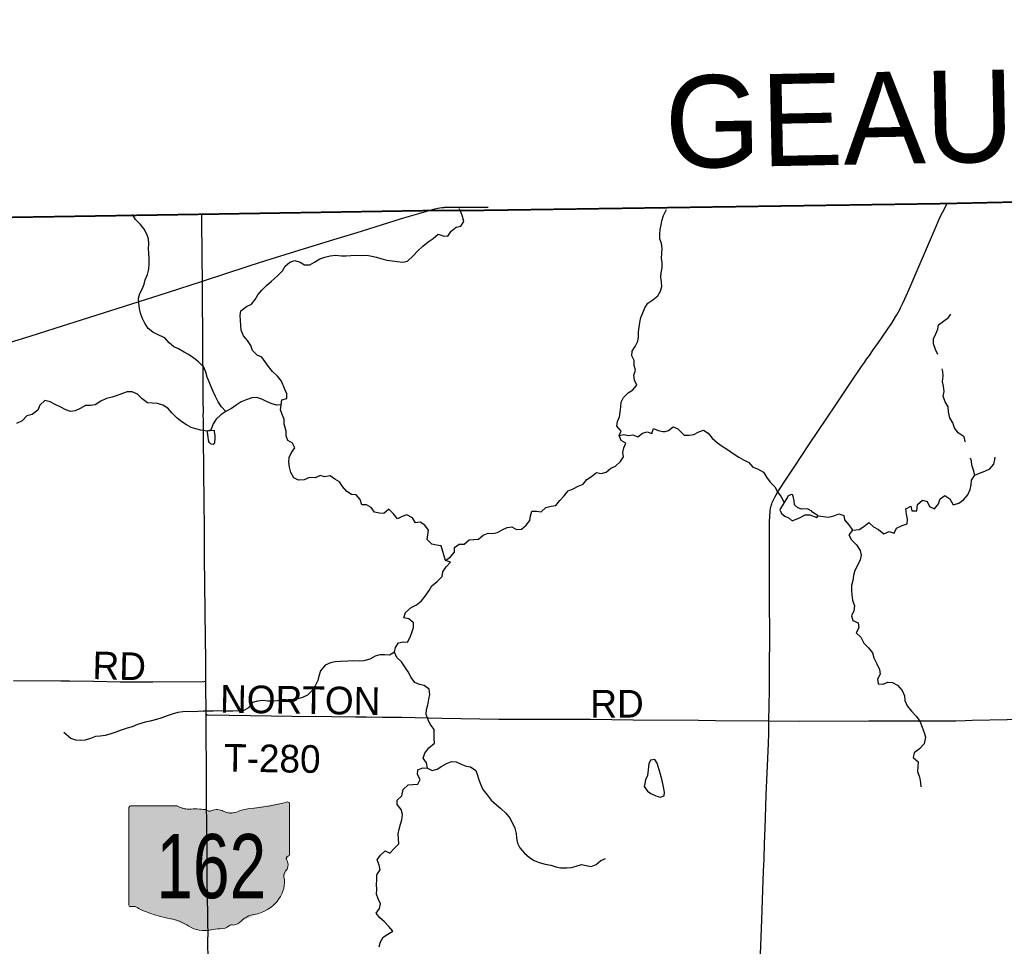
# Model space of a CAD drawing. Header units: feet. Extents: x 2113747 to 2516209, y 960708 to 1356798.
# Tile 241 of 253: x 2339271 to 2349949, y 1214302 to 1224357. Entities that reach past the tile are written whole.
import ezdxf
from ezdxf.enums import TextEntityAlignment as Align

# ---------------------------------------------------------------- set-up
doc = ezdxf.new("R2010")
doc.units = ezdxf.units.FT
doc.header["$LTSCALE"] = 50
doc.header["$MEASUREMENT"] = 0
doc.linetypes.add('OhDOT_USTN3', pattern=[0.22, 0.165, -0.055])
for name, color, linetype in [('0_Xref', 7, 'Continuous'), ('GM_X_Adjacent_County', 251, 'OhDOT_USTN3'), ('GM_X_Adjacent_County_Text', 251, 'Continuous'), ('GM_X_County', 251, 'OhDOT_USTN3'), ('GM_X_County_Road', 3, 'Continuous'), ('GM_X_Minor_Lake', 5, 'Continuous'), ('GM_X_Minor_River', 5, 'Continuous'), ('GM_X_State_Location', 251, 'Continuous'), ('GM_X_State_Route', 1, 'Continuous'), ('GM_X_State_Shield', 251, 'Continuous'), ('GM_X_Township', 251, 'OhDOT_USTN3'), ('GM_X_Township_Road', 4, 'Continuous'), ('GM_X_Township_Road_Text', 4, 'Continuous')]:
    doc.layers.add(name, color=color, linetype=linetype)
doc.styles.add('Styledgn030', font='dgn030.shx')

# ---------------------------------------------------------------- blocks, each defined once
blk = doc.blocks.new('DGN_COMPLEXSHAPE27')
at = {"layer": 'GM_X_State_Shield', "color": 7, "linetype": 'Continuous', "lineweight": 13}
for p, q in [((2220974, 1125070), (2220464, 1125070)), ((2220464, 1125070), (2220464, 1125070)), ((2220974, 1125070), (2220974, 1125070)), ((2222165, 1125114), (2222165, 1125114)), ((2222187, 1124543), (2222187, 1125096)), ((2222187, 1125096), (2222187, 1125096)), ((2220447, 1125051), (2220447, 1125052)), ((2220447, 1125052), (2220447, 1123995)), ((2221099, 1125036), (2221099, 1125036)), ((2221276, 1125030), (2221276, 1125030)), ((2221345, 1125019), (2221345, 1125019)), ((2221470, 1125013), (2221470, 1125013)), ((2221613, 1125002), (2221613, 1125002)), ((2221755, 1125042), (2221755, 1125042)), ((2222187, 1124543), (2222187, 1124543)), ((2222187, 1124543), (2222187, 1124543)), ((2222157, 1124490), (2222157, 1124490)), ((2222174, 1124525), (2222174, 1124525)), ((2222161, 1124384), (2222161, 1124384)), ((2222127, 1124299), (2222127, 1124299)), ((2220447, 1123995), (2220447, 1123995)), ((2220463, 1123977), (2220463, 1123977)), ((2220499, 1123979), (2220499, 1123979)), ((2220551, 1123956), (2220551, 1123956)), ((2221846, 1123900), (2221846, 1123900)), ((2220913, 1123844), (2220913, 1123844)), ((2221665, 1123821), (2221665, 1123821)), ((2221095, 1123765), (2221095, 1123765)), ((2221337, 1123726), (2221337, 1123726)), ((2221431, 1123737), (2221431, 1123737)), ((2221535, 1123771), (2221535, 1123771)), ((2221578, 1123776), (2221578, 1123776))]:
    blk.add_line(p, q, dxfattribs=at)
for centre, major_axis, start_param, end_param in [((2220467, 1125054), (20.2, 0), 1.712693, 3.28349), ((2221095, 1125192), (196, 0), 4.042523, 4.731795), ((2221567, 1126510), (1845, 0), 4.814394, 5.042369), ((2222168, 1125098), (19.4, 0), 6.141152, 7.989035), ((2221160, 1124476), (702, 0), 1.404758, 1.657858), ((2221319, 1125059), (56.4, 0), 3.836095, 5.185415), ((2221402, 1124937), (117, 0), 0.950623, 2.079405), ((2221554, 1125105), (141, 0), 4.081561, 5.145723), ((2221803, 1124747), (371, 0), 1.699011, 2.107814), ((2222167, 1124541), (20.7, 0), 5.05454, 6.418171), ((2222183, 1124503), (30, 0), 1.883978, 3.671073), ((2221992, 1124433), (180, 0), 5.934695, 6.695948), ((2222257, 1124312), (131, 0), 2.387724, 3.262537), ((2221671, 1124242), (462, 0), 5.101752, 6.440018), ((2220467, 1123993), (20.3, 0), 3.00124, 4.508301), ((2220470, 1124101), (155, 0), 4.665946, 4.897461), ((2220502, 1123934), (56, 0), 0.519207, 1.627899), ((2221209, 1124883), (1333, 0), 4.195997, 4.488961), ((2221865, 1123698), (253, 0), 1.647645, 2.488434), ((2220811, 1123520), (417, 0), 0.823519, 1.323587), ((2221545, 1123892), (149, 0), 4.937069, 5.64225), ((2221262, 1123929), (265, 0), 4.026481, 4.996735), ((2221415, 1123563), (217, 0), 1.495662, 1.94098), ((2221435, 1123850), (141, 0), 4.691044, 5.507374), ((2221562, 1123747), (39.7, 0), 1.147584, 2.315152)]:
    blk.add_ellipse(centre, major_axis=major_axis, ratio=0.8, start_param=start_param, end_param=end_param, dxfattribs=at)
blk = doc.blocks.new('M1-H5_313')
at = {"layer": 'GM_X_State_Shield', "linetype": 'Continuous', "true_color": 0x1e0000}
h = blk.add_hatch(color=18, dxfattribs=at)
edge = h.paths.add_edge_path(flags=0)
edge.add_line((889, 90), (889, 642))
edge.add_line((889, 642), (889, 643))
edge.add_ellipse((870, 645), major_axis=(19.4, 0), ratio=0.8, start_angle=351.8621, end_angle=457.738)
edge.add_line((868, 660), (868, 660))
edge.add_ellipse((270, 2057), major_axis=(1845, 0), ratio=0.8, start_angle=635.8445, end_angle=648.9065, ccw=False)
edge.add_line((457, 588), (457, 588))
edge.add_ellipse((505, 294), major_axis=(371, 0), ratio=0.8, start_angle=97.3462, end_angle=120.7689)
edge.add_line((315, 549), (315, 549))
edge.add_ellipse((256, 651), major_axis=(141, 0), ratio=0.8, start_angle=593.8562, end_angle=654.8282, ccw=False)
edge.add_line((173, 560), (173, 560))
edge.add_ellipse((104, 484), major_axis=(117, 0), ratio=0.8, start_angle=54.4667, end_angle=119.1411)
edge.add_line((47, 566), (47, 566))
edge.add_ellipse((22, 606), major_axis=(56.4, 0), ratio=0.8, start_angle=579.7921, end_angle=657.1024, ccw=False)
edge.add_line((-22, 577), (-22, 577))
edge.add_ellipse((-138, 23), major_axis=(702, 0), ratio=0.8, start_angle=80.4867, end_angle=94.9883)
edge.add_line((-199, 583), (-199, 583))
edge.add_ellipse((-203, 739), major_axis=(196, 0), ratio=0.8, start_angle=591.6195, end_angle=631.1119, ccw=False)
edge.add_line((-324, 616), (-324, 616))
edge.add_line((-324, 616), (-834, 616))
edge.add_line((-834, 616), (-834, 616))
edge.add_ellipse((-831, 600), major_axis=(20.2, 0), ratio=0.8, start_angle=98.1301, end_angle=188.1301)
edge.add_line((-851, 598), (-851, 598))
edge.add_line((-851, 598), (-851, -459))
edge.add_line((-851, -459), (-851, -459))
edge.add_ellipse((-831, -461), major_axis=(20.3, 0), ratio=0.8, start_angle=171.9584, end_angle=258.3066)
edge.add_line((-835, -477), (-835, -477))
edge.add_ellipse((-828, -353), major_axis=(155, 0), ratio=0.8, start_angle=267.339, end_angle=280.6039)
edge.add_line((-799, -475), (-799, -475))
edge.add_ellipse((-796, -520), major_axis=(56, 0), ratio=0.8, start_angle=389.7484, end_angle=453.2717, ccw=False)
edge.add_line((-747, -497), (-747, -497))
edge.add_ellipse((-89, 430), major_axis=(1333, 0), ratio=0.8, start_angle=240.4129, end_angle=257.1985)
edge.add_line((-384, -610), (-384, -610))
edge.add_ellipse((-487, -933), major_axis=(417, 0), ratio=0.8, start_angle=407.1842, end_angle=435.836, ccw=False)
edge.add_line((-203, -689), (-203, -689))
edge.add_ellipse((-36, -525), major_axis=(265, 0), ratio=0.8, start_angle=230.7004, end_angle=286.2918)
edge.add_line((39, -728), (39, -728))
edge.add_ellipse((117, -890), major_axis=(217, 0), ratio=0.8, start_angle=445.6951, end_angle=471.2099, ccw=False)
edge.add_line((134, -717), (134, -717))
edge.add_ellipse((137, -604), major_axis=(141, 0), ratio=0.8, start_angle=268.777, end_angle=315.5493)
edge.add_line((237, -683), (237, -683))
edge.add_ellipse((264, -706), major_axis=(39.7, 0), ratio=0.8, start_angle=425.7517, end_angle=492.6484, ccw=False)
edge.add_line((280, -677), (280, -677))
edge.add_ellipse((247, -561), major_axis=(149, 0), ratio=0.8, start_angle=282.8732, end_angle=323.2771)
edge.add_line((367, -632), (367, -632))
edge.add_ellipse((568, -755), major_axis=(253, 0), ratio=0.8, start_angle=454.4031, end_angle=502.5768, ccw=False)
edge.add_line((548, -554), (548, -554))
edge.add_ellipse((373, -212), major_axis=(462, 0), ratio=0.8, start_angle=292.3089, end_angle=368.9858)
edge.add_line((829, -154), (829, -154))
edge.add_ellipse((959, -142), major_axis=(131, 0), ratio=0.8, start_angle=496.8065, end_angle=546.9296, ccw=False)
edge.add_line((863, -70), (863, -70))
edge.add_ellipse((694, -21), major_axis=(180, 0), ratio=0.8, start_angle=340.033, end_angle=383.6496)
edge.add_line((859, 37), (859, 37))
edge.add_ellipse((885, 49), major_axis=(30, 0), ratio=0.8, start_angle=467.944, end_angle=570.337, ccw=False)
edge.add_line((876, 72), (876, 72))
edge.add_ellipse((869, 88), major_axis=(20.7, 0), ratio=0.8, start_angle=289.6038, end_angle=367.7341)
edge.add_line((889, 90), (889, 90))
edge.add_line((889, 90), (889, 90))
at = {"layer": 'GM_X_State_Shield', "color": 7, "linetype": 'Continuous', "lineweight": 13}
blk.add_blockref('DGN_COMPLEXSHAPE27', (-2221298, -1124453), dxfattribs=at)
at = {"layer": 'GM_X_State_Shield', "color": 9, "linetype": 'Continuous', "lineweight": 13, "style": 'Styledgn030', "width": 0.767998}
blk.add_text('162', height=696.1, dxfattribs=at).set_placement((41, -384), align=Align.CENTER)
blk = doc.blocks.new('POR')
at = {"layer": 'GM_X_Adjacent_County', "flags": 128}
blk.add_lwpolyline([(2351052, 1329594), (2350879, 1334708), (2350792, 1338454), (2350668, 1343782), (2350610, 1346277), (2350532, 1349652), (2350399, 1355339), (2350380, 1356156), (2355988, 1356270), (2362156, 1356413), (2364414, 1356333), (2367820, 1356544), (2373683, 1356692), (2373929, 1356688), (2374041, 1356698), (2374297, 1356706), (2374557, 1356715), (2374611, 1356721), (2377535, 1356798), (2377674, 1350903), (2377693, 1350175), (2377735, 1349029), (2377727, 1347899), (2377725, 1347726), (2377787, 1343505), (2377836, 1339123), (2378017, 1330260), (2378023, 1327034), (2378033, 1326391), (2378043, 1325696), (2378197, 1317523), (2378303, 1312083), (2378402, 1304573), (2378434, 1301944), (2378438, 1301599), (2378501, 1296323), (2378561, 1291324), (2378588, 1289004), (2378621, 1286248), (2378649, 1283902), (2378676, 1281682), (2378707, 1279034), (2378754, 1276290), (2378873, 1270911), (2378866, 1269735), (2378972, 1263471), (2379228, 1251500), (2379253, 1249553), (2379296, 1246319), (2379404, 1237933), (2379428, 1236058), (2379498, 1231510), (2379605, 1226364), (2379690, 1223029), (2374472, 1222924), (2372194, 1222881), (2369645, 1222836), (2365829, 1222755), (2364180, 1222723), (2358764, 1222568), (2356858, 1222526), (2353397, 1222451), (2350843, 1222395), (2349300, 1222361), (2344324, 1222288), (2343737, 1222286), (2341239, 1222245), (2338510, 1222201), (2335682, 1222157), (2333341, 1222133), (2327982, 1222076), (2326584, 1222061), (2319071, 1221920), (2315600, 1221874), (2313088, 1221841), (2308426, 1221766), (2303374, 1221676), (2299175, 1221609), (2298613, 1221605), (2295595, 1221591), (2294724, 1221588), (2291838, 1221592), (2289133, 1221589), (2288155, 1221588), (2287634, 1221587), (2287284, 1221586), (2279436, 1221567), (2276584, 1221584), (2274226, 1221624), (2272941, 1221646), (2272892, 1224958), (2272866, 1226650), (2272826, 1229297), (2272742, 1235619), (2272726, 1236335), (2272653, 1239712), (2272622, 1242715), (2272608, 1245574), (2272603, 1246466), (2272594, 1248305), (2272592, 1248752), (2272590, 1249141), (2272589, 1249331), (2273862, 1249362), (2276805, 1249432), (2277390, 1249446), (2277328, 1250381), (2277211, 1252110), (2277171, 1252707), (2276903, 1256950), (2274507, 1256901), (2272767, 1256889), (2272604, 1256898), (2272557, 1259612), (2272556, 1260536), (2272556, 1262103), (2272569, 1262896), (2272555, 1264930), (2272507, 1273183), (2272471, 1276565), (2272465, 1277200), (2272455, 1278617), (2272446, 1280038), (2272428, 1282835), (2272420, 1284105), (2272413, 1285151), (2272362, 1289611), (2272348, 1290511), (2272340, 1292585), (2272240, 1297398), (2272203, 1299771), (2272161, 1302392), (2279883, 1302541), (2283687, 1302615), (2294075, 1302763), (2295568, 1302772), (2298199, 1302788), (2298196, 1305189), (2298196, 1305529), (2298188, 1311966), (2298187, 1312321), (2298208, 1319400), (2298174, 1322862), (2298177, 1328362), (2298177, 1328633), (2299094, 1328650), (2302358, 1328712), (2307027, 1328846), (2308136, 1328857), (2310412, 1328865), (2312316, 1328941), (2312728, 1328943), (2313244, 1328952), (2315940, 1328993), (2319296, 1329027), (2324555, 1329127), (2326471, 1329162), (2329806, 1329195), (2329825, 1329214), (2329835, 1329221), (2329851, 1329224), (2329869, 1329225), (2330942, 1329244), (2332564, 1329274), (2338225, 1329379), (2338797, 1329389), (2339341, 1329399), (2340797, 1329426), (2342861, 1329465), (2347906, 1329546), (2351052, 1329594)], dxfattribs=at)
at = {"layer": 'GM_X_County', "flags": 128}
blk.add_lwpolyline([(2353397, 1222451), (2356858, 1222526), (2358764, 1222568), (2364180, 1222723), (2365829, 1222755), (2369645, 1222836), (2372194, 1222881), (2374472, 1222924), (2379690, 1223029), (2379735, 1219826), (2379742, 1219374), (2379833, 1216178), (2380014, 1209139), (2380003, 1203413), (2380022, 1202249), (2380179, 1195356), (2380181, 1194352), (2380359, 1187412), (2380412, 1186569), (2380419, 1184193), (2380463, 1181823), (2380682, 1170163), (2380746, 1166807), (2380771, 1165044), (2380824, 1161382), (2380824, 1161039), (2380878, 1157552), (2380892, 1156694), (2381026, 1152330), (2381034, 1152023), (2381158, 1145150), (2381235, 1140057), (2381269, 1137568), (2381334, 1132856), (2381336, 1132676), (2381343, 1132210), (2381380, 1130882), (2381388, 1130504), (2381409, 1129491), (2381422, 1128859), (2381524, 1123853), (2381544, 1122872), (2381624, 1118858), (2381679, 1116097), (2382044, 1104151), (2382074, 1096083), (2382125, 1091787), (2380307, 1091766), (2379221, 1091753), (2378988, 1091751), (2374063, 1091696), (2368829, 1091637), (2365146, 1091594), (2364291, 1091584), (2363494, 1091575), (2360811, 1091544), (2360599, 1091542), (2358848, 1091522), (2355371, 1091477), (2352195, 1091435), (2348514, 1091386), (2345661, 1091348), (2342697, 1091308), (2341799, 1091296), (2335157, 1091206), (2333216, 1091180), (2331837, 1091161), (2328725, 1091118), (2328615, 1091117), (2326938, 1091094), (2326732, 1091091), (2324108, 1091056), (2318107, 1090974), (2313863, 1090917), (2307056, 1090903), (2301402, 1090840), (2299895, 1090831), (2299145, 1090827), (2298147, 1090820), (2294565, 1090800), (2294190, 1090795), (2291695, 1090779), (2287536, 1090733), (2283974, 1090692), (2281184, 1090660), (2280571, 1090646), (2279737, 1090638), (2276111, 1090564), (2275965, 1090561), (2275354, 1090544), (2275300, 1090545), (2274067, 1090515), (2274049, 1092053), (2274045, 1093010), (2274019, 1094549), (2274003, 1096382), (2273944, 1101977), (2273923, 1103969), (2273928, 1105260), (2273895, 1107881), (2273890, 1108659), (2273892, 1109492), (2273890, 1109708), (2273889, 1109866), (2273885, 1110318), (2273884, 1110420), (2273881, 1110748), (2273878, 1111173), (2273872, 1111794), (2273868, 1112294), (2273861, 1113069), (2273860, 1113281), (2273857, 1113575), (2273857, 1113636), (2273852, 1114201), (2273851, 1114281), (2273848, 1114656), (2273845, 1115019), (2273878, 1116829), (2273877, 1118817), (2273859, 1119170), (2273866, 1121327), (2273809, 1124393), (2273800, 1125028), (2273794, 1125938), (2273794, 1126045), (2273791, 1126395), (2273784, 1127599), (2273782, 1127896), (2273782, 1128013), (2273776, 1128908), (2273762, 1131307), (2273735, 1134958), (2273727, 1137672), (2273708, 1143906), (2273707, 1144117), (2273652, 1147706), (2273648, 1148193), (2273645, 1148717), (2273636, 1149823), (2273632, 1150488), (2273596, 1155295), (2273585, 1158808), (2273560, 1160546), (2273539, 1163372), (2273486, 1167056), (2273465, 1168621), (2273462, 1168895), (2273426, 1173044), (2273428, 1173104), (2273415, 1174720), (2273392, 1176176), (2273394, 1176620), (2273384, 1177023), (2273358, 1177776), (2273351, 1179125), (2273359, 1179654), (2273321, 1182083), (2273216, 1187364), (2273164, 1190519), (2273176, 1191453), (2273228, 1192712), (2273152, 1195400), (2273193, 1198453), (2273071, 1206556), (2272991, 1215563), (2272975, 1216501), (2272977, 1217406), (2272968, 1218487), (2272962, 1219225), (2272959, 1219527), (2272955, 1219996), (2272952, 1220381), (2272949, 1220734), (2272946, 1221095), (2272941, 1221646), (2274226, 1221624), (2276584, 1221584), (2279436, 1221567), (2287284, 1221586), (2287634, 1221587), (2288155, 1221588), (2289133, 1221589), (2291838, 1221592), (2294724, 1221588), (2295595, 1221591), (2298613, 1221605), (2299175, 1221609), (2303374, 1221676), (2308426, 1221766), (2313088, 1221841), (2315600, 1221874), (2319071, 1221920), (2326584, 1222061), (2327982, 1222076), (2333341, 1222133), (2335682, 1222157), (2338510, 1222201), (2341239, 1222245), (2343737, 1222286), (2344324, 1222288), (2349300, 1222361), (2350843, 1222395), (2353397, 1222451)], dxfattribs=at)
at = {"layer": 'GM_X_County_Road', "flags": 128}
for points in [[(2341252, 1221520), (2341750, 1221683), (2341870, 1221721), (2341998, 1221760), (2342453, 1221903), (2342677, 1221970), (2342929, 1222048), (2343402, 1222194), (2343499, 1222224), (2343599, 1222254), (2343686, 1222280), (2343772, 1222306), (2343805, 1222312), (2343828, 1222316)], [(2343828, 1222316), (2343847, 1222318), (2343864, 1222320), (2343873, 1222320), (2343883, 1222321), (2343893, 1222321), (2343920, 1222322), (2343981, 1222323), (2344181, 1222321), (2344273, 1222322), (2344339, 1222323), (2344351, 1222324)], [(2338564, 1220659), (2338595, 1220672), (2338628, 1220684), (2338671, 1220697), (2338984, 1220797), (2339172, 1220857), (2339385, 1220922), (2339654, 1221008), (2340019, 1221124), (2340100, 1221150), (2340874, 1221397), (2341252, 1221520)]]:
    blk.add_lwpolyline(points, dxfattribs=at)
at = {"layer": 'GM_X_Minor_Lake'}
for p, q in [((2341304, 1219882), (2341311, 1219828)), ((2347599, 1219174), (2347522, 1219054)), ((2346078, 1216155), (2346056, 1216109))]:
    blk.add_line(p, q, dxfattribs=at)
at = {"layer": 'GM_X_Minor_Lake', "flags": 128}
for points in [[(2341311, 1219828), (2341315, 1219796), (2341323, 1219774), (2341334, 1219766), (2341344, 1219756), (2341370, 1219750), (2341386, 1219766), (2341389, 1219821), (2341389, 1219841), (2341385, 1219887), (2341383, 1219899), (2341335, 1219895), (2341305, 1219890), (2341304, 1219882)], [(2347522, 1219054), (2347516, 1219034), (2347536, 1218996), (2347570, 1218971), (2347615, 1218947), (2347649, 1218917), (2347729, 1218952), (2347789, 1218984), (2347839, 1218983), (2347917, 1218955), (2347931, 1218974), (2347862, 1219015), (2347860, 1219025), (2347816, 1219049), (2347752, 1219046), (2347708, 1219058), (2347672, 1219094), (2347671, 1219136), (2347655, 1219200), (2347639, 1219206), (2347603, 1219186), (2347599, 1219174)], [(2346056, 1216109), (2346050, 1216067), (2346042, 1216035), (2346080, 1215987), (2346116, 1215961), (2346171, 1215933), (2346221, 1215921), (2346261, 1215933), (2346263, 1215974), (2346248, 1216052), (2346236, 1216114), (2346205, 1216218), (2346185, 1216290), (2346159, 1216330), (2346113, 1216322), (2346095, 1216282), (2346087, 1216218), (2346078, 1216155)]]:
    blk.add_lwpolyline(points, dxfattribs=at)
at = {"layer": 'GM_X_Minor_River', "flags": 128}
for points in [[(2341508, 1220104), (2341458, 1220156), (2341422, 1220210), (2341395, 1220268), (2341369, 1220322), (2341347, 1220372), (2341325, 1220426), (2341304, 1220476), (2341288, 1220533), (2341266, 1220587), (2341209, 1220645), (2341159, 1220684), (2341103, 1220722), (2341053, 1220748), (2340994, 1220784), (2340942, 1220808), (2340892, 1220852), (2340843, 1220906), (2340787, 1220931), (2340715, 1220965), (2340663, 1221007), (2340628, 1221063), (2340600, 1221123), (2340580, 1221173), (2340569, 1221223), (2340561, 1221280), (2340559, 1221334), (2340575, 1221384), (2340599, 1221434), (2340620, 1221485), (2340632, 1221535), (2340658, 1221593), (2340670, 1221649), (2340675, 1221706), (2340673, 1221768), (2340671, 1221822), (2340667, 1221874), (2340672, 1221926), (2340668, 1221977), (2340648, 1222029), (2340622, 1222083), (2340579, 1222135), (2340527, 1222189), (2340493, 1222241), (2340493, 1222243)], [(2342581, 1221781), (2342639, 1221796), (2342695, 1221800), (2342759, 1221794), (2342811, 1221793), (2342861, 1221797), (2342916, 1221801), (2342974, 1221799), (2343036, 1221800), (2343088, 1221792), (2343142, 1221778), (2343198, 1221760), (2343252, 1221749), (2343311, 1221739), (2343363, 1221731), (2343427, 1221725), (2343477, 1221736), (2343537, 1221796), (2343589, 1221849), (2343641, 1221899), (2343702, 1221946), (2343754, 1221984), (2343808, 1222028), (2343862, 1222011), (2343915, 1222009), (2343950, 1222063), (2344004, 1222106), (2344054, 1222116), (2344088, 1222168), (2344074, 1222220), (2344054, 1222271), (2344038, 1222303)], [(2346233, 1222175), (2346251, 1222233), (2346287, 1222298)], [(2343890, 1218490), (2343942, 1218529), (2343986, 1218579), (2343986, 1218629), (2344038, 1218664), (2344090, 1218664), (2344144, 1218712), (2344196, 1218717), (2344246, 1218721), (2344298, 1218763), (2344350, 1218786), (2344402, 1218782), (2344452, 1218792), (2344504, 1218821), (2344556, 1218845), (2344608, 1218855), (2344659, 1218825), (2344711, 1218828), (2344765, 1218872), (2344804, 1218923), (2344812, 1218973), (2344826, 1219023), (2344876, 1219025), (2344926, 1219017), (2344978, 1219064), (2345034, 1219078), (2345084, 1219086), (2345128, 1219141), (2345174, 1219191), (2345220, 1219244), (2345272, 1219266), (2345326, 1219296), (2345380, 1219317), (2345420, 1219367), (2345472, 1219398), (2345525, 1219442), (2345578, 1219432), (2345630, 1219448), (2345682, 1219489), (2345734, 1219513), (2345785, 1219562), (2345819, 1219612), (2345813, 1219662), (2345823, 1219712), (2345843, 1219763), (2345792, 1219792), (2345772, 1219843), (2345794, 1219893), (2345748, 1219945), (2345755, 1219995), (2345775, 1220047), (2345783, 1220098), (2345791, 1220154), (2345795, 1220206), (2345818, 1220256), (2345868, 1220309), (2345920, 1220341), (2345964, 1220391), (2345938, 1220446), (2345931, 1220500), (2345949, 1220552), (2345933, 1220604), (2345933, 1220660), (2345911, 1220710), (2345912, 1220761), (2345944, 1220811), (2345976, 1220867), (2345982, 1220917), (2345981, 1220968), (2345989, 1221022), (2345997, 1221072), (2346007, 1221124), (2346027, 1221177), (2346050, 1221229), (2346082, 1221281), (2346138, 1221316), (2346190, 1221360), (2346222, 1221410), (2346234, 1221461), (2346230, 1221511), (2346223, 1221561), (2346227, 1221611), (2346237, 1221665), (2346237, 1221718), (2346230, 1221770), (2346236, 1221820), (2346238, 1221874), (2346230, 1221928), (2346213, 1221980), (2346213, 1222031), (2346217, 1222081), (2346227, 1222131), (2346233, 1222175)], [(2343454, 1217924), (2343518, 1217977), (2343574, 1218009), (2343628, 1218052), (2343668, 1218102), (2343712, 1218162), (2343741, 1218213), (2343797, 1218261), (2343851, 1218314), (2343861, 1218366), (2343897, 1218418), (2343941, 1218469), (2343890, 1218490), (2343840, 1218647), (2343790, 1218656), (2343739, 1218664), (2343691, 1218718), (2343703, 1218819), (2343664, 1218871), (2343614, 1218906), (2343564, 1218898), (2343530, 1218952), (2343471, 1218984), (2343419, 1218964), (2343367, 1218939), (2343323, 1218993), (2343273, 1219045), (2343221, 1218997), (2343171, 1219001), (2343117, 1219012), (2343084, 1219064), (2343030, 1219094), (2342980, 1219094), (2342964, 1219150), (2342921, 1219202), (2342869, 1219204), (2342817, 1219238), (2342773, 1219290), (2342738, 1219342), (2342688, 1219371), (2342636, 1219407), (2342578, 1219395), (2342528, 1219409), (2342476, 1219386), (2342413, 1219390), (2342357, 1219364), (2342293, 1219359), (2342243, 1219385), (2342211, 1219445), (2342198, 1219502), (2342188, 1219554), (2342192, 1219606), (2342220, 1219660), (2342254, 1219711), (2342229, 1219761), (2342177, 1219790), (2342161, 1219840), (2342161, 1219891), (2342140, 1219969), (2342140, 1220021), (2342118, 1220071), (2342099, 1220123), (2342105, 1220179), (2342115, 1220230), (2342167, 1220246), (2342169, 1220298), (2342141, 1220354), (2342110, 1220436), (2342068, 1220490), (2342013, 1220540), (2341969, 1220592), (2341933, 1220644), (2341898, 1220696), (2341846, 1220718), (2341794, 1220768), (2341776, 1220820), (2341741, 1220874), (2341699, 1220926), (2341671, 1220988), (2341668, 1221040), (2341664, 1221096), (2341662, 1221147), (2341668, 1221199), (2341730, 1221243), (2341786, 1221268), (2341825, 1221320), (2341855, 1221370), (2341895, 1221423), (2341949, 1221473), (2342003, 1221518), (2342065, 1221576), (2342119, 1221631), (2342149, 1221683), (2342200, 1221727), (2342256, 1221744), (2342311, 1221724), (2342361, 1221696), (2342417, 1221696), (2342469, 1221727), (2342525, 1221763), (2342581, 1221781)], [(2349227, 1220724), (2349204, 1220778), (2349182, 1220840), (2349181, 1220892), (2349205, 1220947), (2349227, 1220997), (2349234, 1221047), (2349288, 1221084), (2349342, 1221124), (2349368, 1221163)], [(2349528, 1219772), (2349525, 1219779), (2349512, 1219829), (2349450, 1219875), (2349409, 1219929), (2349391, 1219981), (2349358, 1220035), (2349342, 1220101), (2349339, 1220155), (2349309, 1220211), (2349286, 1220271), (2349296, 1220321), (2349288, 1220379), (2349279, 1220432), (2349285, 1220488), (2349282, 1220540), (2349274, 1220568)], [(2342105, 1220179), (2342055, 1220175), (2341999, 1220191), (2341947, 1220213), (2341895, 1220239), (2341842, 1220258), (2341788, 1220254), (2341726, 1220230), (2341672, 1220211), (2341618, 1220173), (2341566, 1220137), (2341508, 1220104), (2341452, 1220070), (2341401, 1220023), (2341369, 1219971), (2341343, 1219904), (2341305, 1219890), (2341235, 1219902), (2341181, 1219916), (2341130, 1219930), (2341080, 1219960), (2341028, 1219993), (2340978, 1220033), (2340921, 1220089), (2340877, 1220143), (2340823, 1220175), (2340766, 1220193), (2340712, 1220195), (2340656, 1220198), (2340598, 1220244), (2340548, 1220294), (2340489, 1220318), (2340437, 1220318), (2340385, 1220301), (2340329, 1220277), (2340273, 1220261), (2340213, 1220246), (2340149, 1220218), (2340089, 1220179), (2340037, 1220171), (2339983, 1220171), (2339925, 1220138), (2339871, 1220112), (2339821, 1220106), (2339771, 1220124), (2339717, 1220153), (2339656, 1220181), (2339602, 1220209), (2339544, 1220223), (2339488, 1220174), (2339466, 1220118), (2339406, 1220072), (2339348, 1220057), (2339296, 1220003), (2339236, 1219976)], [(2345772, 1219843), (2345822, 1219855), (2345872, 1219845), (2345922, 1219853), (2345973, 1219830), (2346025, 1219870), (2346077, 1219884), (2346127, 1219868), (2346145, 1219921), (2346195, 1219899), (2346245, 1219887), (2346270, 1219887)], [(2346270, 1219887), (2346308, 1219900), (2346358, 1219939), (2346409, 1219918), (2346476, 1219849), (2346530, 1219849), (2346582, 1219856), (2346636, 1219886), (2346688, 1219901), (2346738, 1219869), (2346779, 1219815), (2346837, 1219765), (2346889, 1219730), (2346958, 1219686), (2347010, 1219650), (2347069, 1219609), (2347119, 1219581), (2347177, 1219551), (2347220, 1219500), (2347272, 1219482), (2347336, 1219448), (2347371, 1219392), (2347411, 1219339), (2347460, 1219287), (2347490, 1219235), (2347529, 1219179), (2347562, 1219117)], [(2348303, 1218818), (2348375, 1218825), (2348427, 1218857), (2348478, 1218902), (2348531, 1218852), (2348585, 1218824), (2348641, 1218777), (2348699, 1218803), (2348754, 1218784), (2348781, 1218838), (2348841, 1218867), (2348897, 1218887), (2348899, 1218937), (2348888, 1218991), (2348882, 1219048), (2348935, 1219078), (2348946, 1219026), (2349002, 1219028), (2349007, 1219097), (2349061, 1219143), (2349111, 1219128), (2349138, 1219074), (2349192, 1219050), (2349236, 1219103), (2349253, 1219157), (2349305, 1219194), (2349357, 1219158), (2349394, 1219094), (2349456, 1219112), (2349508, 1219145), (2349555, 1219200), (2349579, 1219258), (2349589, 1219310), (2349594, 1219360), (2349628, 1219413), (2349680, 1219435), (2349738, 1219458), (2349793, 1219482), (2349835, 1219535), (2349847, 1219585), (2349849, 1219611)], [(2349628, 1219413), (2349615, 1219469), (2349597, 1219521), (2349592, 1219571), (2349584, 1219600)], [(2347931, 1218974), (2348041, 1218960), (2348099, 1218973), (2348155, 1218993), (2348209, 1218978), (2348216, 1218928), (2348262, 1218874), (2348303, 1218818), (2348263, 1218768), (2348293, 1218714), (2348346, 1218660), (2348387, 1218596), (2348395, 1218546), (2348387, 1218496), (2348358, 1218433), (2348328, 1218381), (2348315, 1218324), (2348305, 1218270), (2348291, 1218218), (2348292, 1218168), (2348296, 1218114), (2348303, 1218057), (2348325, 1217995), (2348318, 1217941), (2348292, 1217889), (2348306, 1217839), (2348365, 1217811), (2348371, 1217759), (2348342, 1217705), (2348394, 1217657), (2348427, 1217593), (2348475, 1217541), (2348518, 1217485), (2348534, 1217433), (2348565, 1217367), (2348597, 1217305), (2348604, 1217255), (2348574, 1217199), (2348580, 1217149), (2348634, 1217145), (2348686, 1217168), (2348738, 1217164), (2348789, 1217136), (2348841, 1217079), (2348866, 1217019), (2348870, 1216968), (2348897, 1216912), (2348941, 1216853), (2348994, 1216801), (2349034, 1216745), (2349059, 1216679), (2349079, 1216621), (2349094, 1216571), (2349078, 1216499), (2349029, 1216446), (2348971, 1216401), (2348961, 1216351), (2349014, 1216303), (2349010, 1216253), (2349007, 1216199), (2349029, 1216137), (2349040, 1216081), (2349042, 1216033)], [(2343168, 1214298), (2343184, 1214349), (2343212, 1214401), (2343264, 1214433), (2343316, 1214466), (2343275, 1214518), (2343225, 1214572), (2343175, 1214611), (2343136, 1214663), (2343172, 1214714), (2343184, 1214764), (2343158, 1214818), (2343140, 1214868), (2343145, 1214920), (2343139, 1214973), (2343145, 1215025), (2343143, 1215079), (2343180, 1215131), (2343170, 1215181), (2343146, 1215239), (2343182, 1215290), (2343236, 1215338), (2343286, 1215314), (2343332, 1215365), (2343381, 1215415), (2343379, 1215467), (2343375, 1215524), (2343385, 1215574), (2343399, 1215626), (2343414, 1215676), (2343422, 1215731), (2343408, 1215785), (2343366, 1215839), (2343363, 1215889), (2343415, 1215935), (2343429, 1216003), (2343485, 1216054), (2343535, 1216056), (2343587, 1216062), (2343615, 1216113), (2343586, 1216167), (2343588, 1216217), (2343642, 1216239), (2343692, 1216236), (2343684, 1216292), (2343648, 1216344), (2343666, 1216398), (2343707, 1216454), (2343771, 1216505), (2343765, 1216555), (2343765, 1216605), (2343767, 1216655), (2343724, 1216711), (2343700, 1216761), (2343678, 1216818), (2343681, 1216870), (2343697, 1216920), (2343709, 1216982), (2343719, 1217034), (2343712, 1217091), (2343656, 1217133), (2343606, 1217144), (2343556, 1217166), (2343518, 1217220), (2343483, 1217280), (2343449, 1217334), (2343413, 1217388), (2343362, 1217436), (2343334, 1217492), (2343346, 1217544), (2343378, 1217595), (2343428, 1217605), (2343478, 1217601), (2343505, 1217658), (2343523, 1217708), (2343541, 1217760), (2343541, 1217812), (2343491, 1217856), (2343438, 1217868), (2343454, 1217924)], [(2343334, 1217492), (2343282, 1217462), (2343230, 1217464), (2343178, 1217463), (2343126, 1217451), (2343068, 1217417), (2343004, 1217398), (2342954, 1217396), (2342889, 1217398), (2342829, 1217397), (2342751, 1217393), (2342693, 1217389), (2342641, 1217378), (2342583, 1217352), (2342533, 1217291), (2342515, 1217235), (2342504, 1217185), (2342476, 1217129), (2342444, 1217078), (2342392, 1217028), (2342338, 1217001), (2342288, 1216989), (2342236, 1216981), (2342182, 1216977), (2342124, 1216972), (2342066, 1216966), (2342014, 1216962), (2341962, 1216963), (2341909, 1216969), (2341851, 1216963), (2341797, 1216947), (2341753, 1216890), (2341700, 1216862), (2341645, 1216858), (2341583, 1216855), (2341479, 1216855), (2341419, 1216856), (2341369, 1216854), (2341313, 1216852), (2341259, 1216854), (2341207, 1216849), (2341156, 1216847), (2341098, 1216851), (2341040, 1216848), (2340984, 1216838), (2340924, 1216820), (2340870, 1216803), (2340812, 1216781), (2340754, 1216763), (2340684, 1216744), (2340632, 1216734), (2340550, 1216710), (2340492, 1216685), (2340436, 1216669), (2340370, 1216646), (2340314, 1216624), (2340260, 1216608), (2340198, 1216589), (2340142, 1216581), (2340092, 1216577), (2340038, 1216556), (2339982, 1216540), (2339931, 1216534), (2339879, 1216538), (2339825, 1216557), (2339775, 1216601), (2339751, 1216623)], [(2343692, 1216236), (2343743, 1216208), (2343797, 1216224), (2343849, 1216258), (2343901, 1216287), (2343953, 1216307), (2344003, 1216303), (2344057, 1216278), (2344111, 1216258), (2344161, 1216250), (2344216, 1216210), (2344236, 1216158), (2344250, 1216108), (2344270, 1216054), (2344293, 1216004), (2344341, 1215944), (2344385, 1215886), (2344440, 1215836), (2344490, 1215796), (2344544, 1215748), (2344591, 1215688), (2344639, 1215584), (2344656, 1215526), (2344660, 1215474), (2344668, 1215422), (2344694, 1215370), (2344747, 1215314), (2344799, 1215266), (2344851, 1215234), (2344903, 1215212), (2344970, 1215194), (2345030, 1215181), (2345084, 1215165), (2345134, 1215155), (2345204, 1215153), (2345254, 1215156), (2345306, 1215172), (2345363, 1215188), (2345413, 1215179), (2345467, 1215167), (2345521, 1215189), (2345573, 1215234), (2345623, 1215256)]]:
    blk.add_lwpolyline(points, dxfattribs=at)
at = {"layer": 'GM_X_State_Route', "flags": 128}
blk.add_lwpolyline([(2341313, 1214148), (2341312, 1214357), (2341313, 1214449), (2341311, 1214546), (2341311, 1214582), (2341310, 1214644), (2341307, 1214837), (2341307, 1214880), (2341305, 1214972), (2341305, 1215090), (2341303, 1215336), (2341302, 1215428), (2341300, 1215546), (2341300, 1215668), (2341297, 1215806), (2341297, 1215825), (2341296, 1215864), (2341296, 1215896), (2341295, 1215925), (2341295, 1215971), (2341295, 1216199), (2341295, 1216355), (2341293, 1216490), (2341293, 1216706), (2341294, 1216812), (2341293, 1216908), (2341291, 1217064), (2341290, 1217178), (2341289, 1217297), (2341289, 1217359), (2341288, 1217461), (2341286, 1217595), (2341286, 1217685), (2341285, 1217743), (2341283, 1217835), (2341283, 1217861), (2341282, 1218018), (2341279, 1218160), (2341278, 1218278), (2341276, 1218479), (2341276, 1218591), (2341274, 1218852), (2341274, 1218947), (2341274, 1218970), (2341273, 1218999), (2341273, 1219028), (2341271, 1219189), (2341268, 1219396), (2341267, 1219563), (2341266, 1219618), (2341264, 1219675), (2341265, 1219767), (2341265, 1219815), (2341265, 1219834), (2341264, 1219882), (2341263, 1219934), (2341263, 1219967), (2341263, 1220016), (2341262, 1220065), (2341263, 1220097), (2341263, 1220130), (2341262, 1220192), (2341262, 1220215), (2341262, 1220241), (2341262, 1220268), (2341262, 1220320), (2341261, 1220376), (2341260, 1220411), (2341260, 1220519), (2341258, 1220695), (2341256, 1220805), (2341255, 1221015), (2341253, 1221239), (2341253, 1221395), (2341252, 1221520), (2341252, 1221592), (2341251, 1221703), (2341248, 1221960), (2341247, 1222022), (2341247, 1222048), (2341246, 1222078), (2341246, 1222130), (2341246, 1222172), (2341246, 1222197), (2341246, 1222207), (2341246, 1222216), (2341246, 1222244)], dxfattribs=at)
at = {"layer": 'GM_X_Township', "flags": 128}
blk.add_lwpolyline([(2327982, 1222076), (2333341, 1222133), (2335682, 1222157), (2338510, 1222201), (2341239, 1222245), (2343737, 1222286), (2344324, 1222288), (2349300, 1222361), (2350843, 1222395), (2353397, 1222451), (2353508, 1216821), (2353654, 1209648), (2353657, 1209132), (2353645, 1208790), (2353781, 1202403), (2353792, 1201872), (2353808, 1201121), (2353821, 1200258), (2353819, 1199782), (2353831, 1199153), (2353829, 1198960), (2353833, 1198882), (2353851, 1197693), (2353876, 1196719), (2353880, 1196527), (2353885, 1196280), (2353892, 1195968), (2353908, 1195164), (2347306, 1195156), (2344005, 1195134), (2340985, 1195138), (2340041, 1195153), (2338450, 1195157), (2336454, 1195161), (2330756, 1195208), (2328175, 1195267), (2328172, 1197915), (2328164, 1198937), (2328116, 1204996), (2328088, 1208595), (2328082, 1214984), (2327993, 1220659), (2327982, 1222076)], dxfattribs=at)
at = {"layer": 'GM_X_Township_Road', "flags": 128}
for points in [[(2347396, 1216749), (2347402, 1217081), (2347403, 1217257), (2347405, 1217733), (2347403, 1218001), (2347404, 1218931), (2347405, 1218949), (2347406, 1218977), (2347408, 1219009), (2347410, 1219030), (2347414, 1219054), (2347417, 1219069), (2347419, 1219079), (2347423, 1219092), (2347427, 1219102), (2347433, 1219117), (2347446, 1219147), (2347461, 1219176), (2347474, 1219200), (2347500, 1219243), (2347589, 1219382), (2347676, 1219512), (2347830, 1219743), (2348121, 1220177), (2348275, 1220406), (2348401, 1220593), (2348433, 1220638), (2348456, 1220672), (2348486, 1220714), (2348527, 1220774), (2348583, 1220853), (2348618, 1220901), (2348694, 1221012), (2348713, 1221041), (2348729, 1221065), (2348769, 1221131), (2348782, 1221153), (2348797, 1221178), (2348811, 1221203), (2348823, 1221229), (2348834, 1221251), (2348845, 1221274), (2348870, 1221327), (2348917, 1221432), (2349191, 1222071), (2349255, 1222216), (2349279, 1222266), (2349328, 1222361)], [(2339204, 1217187), (2339718, 1217182), (2339810, 1217182), (2340073, 1217179), (2340362, 1217173), (2340506, 1217171), (2340561, 1217171), (2340596, 1217171), (2340652, 1217171), (2340714, 1217172), (2341269, 1217177), (2341290, 1217178)], [(2341294, 1216812), (2341314, 1216812), (2342226, 1216800), (2342655, 1216795), (2342912, 1216792), (2343030, 1216791), (2343204, 1216789), (2343309, 1216789), (2343415, 1216787), (2343849, 1216777), (2344467, 1216767), (2344551, 1216766), (2344605, 1216766), (2344703, 1216765), (2344880, 1216766), (2345044, 1216766), (2345261, 1216766), (2345372, 1216766), (2345462, 1216765), (2345923, 1216761), (2346633, 1216755), (2346815, 1216753), (2347396, 1216749)], [(2347396, 1216749), (2347731, 1216746), (2348479, 1216750), (2348702, 1216747), (2349020, 1216748), (2349282, 1216750), (2349423, 1216750), (2349525, 1216752), (2349601, 1216754), (2349979, 1216763), (2350421, 1216774), (2350982, 1216791), (2351059, 1216793), (2351613, 1216809), (2351885, 1216817)], [(2347296, 1214011), (2347309, 1214310), (2347320, 1214588), (2347329, 1214910), (2347337, 1215119), (2347343, 1215248), (2347348, 1215418), (2347354, 1215586), (2347358, 1215694), (2347362, 1215822), (2347367, 1215942), (2347378, 1216184), (2347391, 1216500), (2347394, 1216615), (2347396, 1216749)]]:
    blk.add_lwpolyline(points, dxfattribs=at)
at = {"color": 7, "linetype": 'Continuous', "lineweight": 0}
blk.add_blockref('M1-H5_313', (2341307, 1215208), dxfattribs=at)
at = {"layer": 'GM_X_Adjacent_County_Text', "insert": (2346277, 1222730), "char_height": 1000, "attachment_point": 7, "rotation": 1.1224, "line_spacing_factor": 0.8, "style": 'Styledgn030'}
blk.add_mtext('{\\Fdgn000|c0;\\C256;GEAUGA COUNTY}', dxfattribs=at)
at = {"layer": 'GM_X_State_Location', "insert": (2341307, 1215208), "char_height": 1, "attachment_point": 5, "line_spacing_factor": 0.8, "style": 'Styledgn030'}
for s in ['{\\Fdgn000|c0;\\C256;s}', '{\\Fdgn000|c0;\\C256;r}']:
    blk.add_mtext(s, dxfattribs=at)
at = {"layer": 'GM_X_State_Location', "insert": (2340954, 1215134), "char_height": 1, "attachment_point": 7, "rotation": 0, "line_spacing_factor": 0.8, "style": 'Styledgn030'}
blk.add_mtext('{\\Fdgn000|c0;\\C256;700}', dxfattribs=at)
at = {"layer": 'GM_X_Township_Road_Text', "char_height": 300, "attachment_point": 7, "line_spacing_factor": 0.8, "style": 'Styledgn030'}
for s, insert, rotation in [('{\\Fdgn000|c0;\\C256;RD}', (2340057, 1217202), 358.548), ('{\\Fdgn000|c0;\\C256;NORTON}', (2341442, 1216833), 359.1781), ('{\\Fdgn000|c0;\\C256;RD}', (2345459, 1216784), 0), ('{\\Fdgn000|c0;\\C256;T-280}', (2341484, 1216194), 359.1601)]:
    blk.add_mtext(s, dxfattribs=dict(at, insert=insert, rotation=rotation))

msp = doc.modelspace()

# ---------------------------------------------------------------- block references
at = {"layer": '0_Xref'}
msp.add_blockref('POR', (0, 0), dxfattribs=at)

doc.saveas('drawing.dxf')
